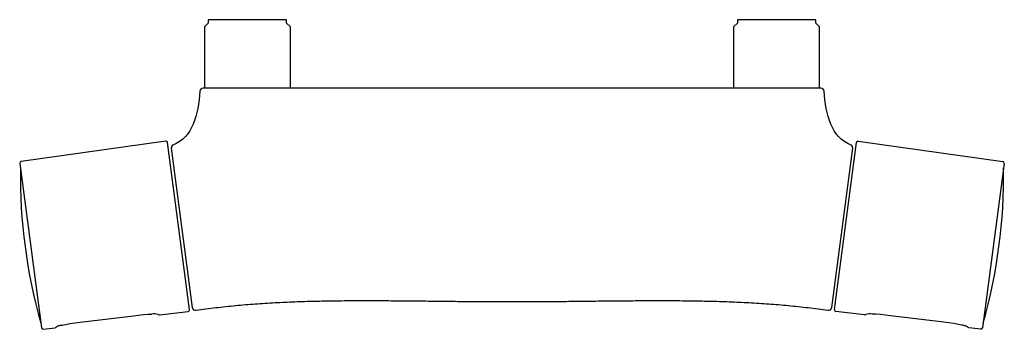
# Model space of a CAD drawing. Header units: millimetres. Extents: x -149 to 149, y -94 to 0.
import ezdxf

# ---------------------------------------------------------------- set-up
doc = ezdxf.new("R2010")
doc.units = ezdxf.units.MM
doc.header["$MEASUREMENT"] = 0
doc.layers.add('PLANNING', color=1, linetype='Continuous')

# ---------------------------------------------------------------- blocks, each defined once
blk = doc.blocks.new('84800000_t')
at = {"layer": 'PLANNING'}
for p, q in [((-91.85, 0), (-91.85, -1)), ((-68.15, 0), (-91.85, 0)), ((-68.15, -1), (-68.15, 0)), ((68.15, 0), (68.15, -1)), ((91.85, 0), (68.15, 0)), ((91.85, -1), (91.85, 0)), ((-91.85, -1), (-93, -2.15)), ((-93, -2.15), (-93, -20.7)), ((-67, -2.15), (-68.15, -1)), ((-67, -20.7), (-67, -2.15)), ((68.15, -1), (67, -2.15)), ((67, -2.15), (67, -20.7)), ((93, -2.15), (91.85, -1)), ((93, -20.7), (93, -2.15)), ((93.38, -20.7), (-93.38, -20.7)), ((-104.71, -36.71), (-148.39, -42.85)), ((-97.5, -87.59), (-104.14, -37.14)), ((97.5, -87.59), (104.14, -37.14)), ((104.71, -36.71), (148.39, -42.85)), ((-103.01, -38.84), (-96.67, -86.96)), ((96.67, -86.96), (103.01, -38.84)), ((-148.81, -43.41), (-142.27, -93.09)), ((148.81, -43.41), (142.27, -93.09)), ((-114.45, -89.47), (-112.91, -89.28)), ((-112.91, -89.28), (-111.39, -89.12)), ((-111.39, -89.12), (-109.97, -89)), ((-109.97, -89), (-108.93, -88.94)), ((-106.61, -89.21), (-97.93, -88.15)), ((106.61, -89.21), (97.93, -88.15)), ((109.97, -89), (108.93, -88.94)), ((111.39, -89.12), (109.97, -89)), ((112.91, -89.28), (111.39, -89.12)), ((114.45, -89.47), (112.91, -89.28)), ((-136.18, -92.31), (-136.03, -92.27)), ((-136.03, -92.27), (-134.98, -92.07)), ((-134.98, -92.07), (-133.58, -91.84)), ((-133.58, -91.84), (-132.07, -91.63)), ((-132.07, -91.63), (-130.53, -91.44)), ((-130.53, -91.44), (-114.45, -89.47)), ((130.53, -91.44), (114.45, -89.47)), ((132.07, -91.63), (130.53, -91.44)), ((133.58, -91.84), (132.07, -91.63)), ((134.98, -92.07), (133.58, -91.84)), ((136.03, -92.27), (134.98, -92.07)), ((136.18, -92.31), (136.03, -92.27)), ((-141.71, -93.52), (-138.17, -93.09)), ((141.71, -93.52), (138.17, -93.09))]:
    blk.add_line(p, q, dxfattribs=at)
for centre, radius, start, end in [((-93.38, -21.7), 1, 90, 176.0703), ((93.38, -21.7), 1, 3.9297, 90), ((-104.64, -37.2), 0.5, 7.5, 97.9999), ((-102.02, -38.71), 1, 110.6415, 187.5), ((102.02, -38.71), 1, 352.5, 69.3585), ((104.64, -37.2), 0.5, 82.0001, 172.5), ((-148.32, -43.34), 0.5, 97.9999, 187.5), ((148.32, -43.34), 0.5, 352.5, 82.0001), ((15.2, -47.12), 163.84, 179.224, 195.776), ((-15.2, -47.12), 163.84, 344.224, 0.776), ((-108.33, -93.29), 4.38, 71.7594, 97.8267), ((-106.67, -88.72), 0.5, 234.5583, 276.9996), ((-98, -87.65), 0.5, 276.9996, 7.5), ((-95.68, -86.83), 1, 187.5, 278.5199), ((95.68, -86.83), 1, 261.4801, 352.5), ((98, -87.65), 0.5, 172.5, 263.0004), ((106.67, -88.72), 0.5, 263.0004, 305.4417), ((108.33, -93.29), 4.38, 82.1733, 108.2406), ((-141.78, -93.03), 0.5, 187.5, 276.9994), ((-138.23, -92.59), 0.5, 276.9994, 316.7511), ((-137.32, -93.45), 0.749, 114.2231, 136.7511), ((-135.84, -96.53), 4.16, 107.3311, 115.4227), ((-133.6, -103.71), 11.69, 102.7592, 107.3311), ((133.6, -103.71), 11.69, 72.6689, 77.2408), ((135.84, -96.53), 4.16, 64.6352, 72.6689), ((137.84, -92.31), 0.5, 244.6352, 245.513), ((137.32, -93.45), 0.749, 43.2489, 65.513), ((138.23, -92.59), 0.5, 223.2489, 263.0006), ((141.78, -93.03), 0.5, 263.0006, 352.5)]:
    blk.add_arc(centre, radius, start, end, dxfattribs=at)
for points, degree in [([(-94.38, -21.63), (-94.87, -28.69), (-96.55, -35.58), (-102.37, -37.77)], 3), ([(102.37, -37.77), (96.55, -35.58), (94.87, -28.69), (94.38, -21.63)], 3), ([(-95.53, -87.82), (-71.78, -84.26), (-47.85, -84.55), (-23.89, -85.2), (0, -85.2)], 4), ([(0, -85.2), (23.89, -85.2), (47.85, -84.55), (71.78, -84.26), (95.53, -87.82)], 4)]:
    blk.add_open_spline(points, degree=degree, dxfattribs=at)

msp = doc.modelspace()

# ---------------------------------------------------------------- block references
msp.add_blockref('84800000_t', (0, 0))

doc.saveas('drawing.dxf')
